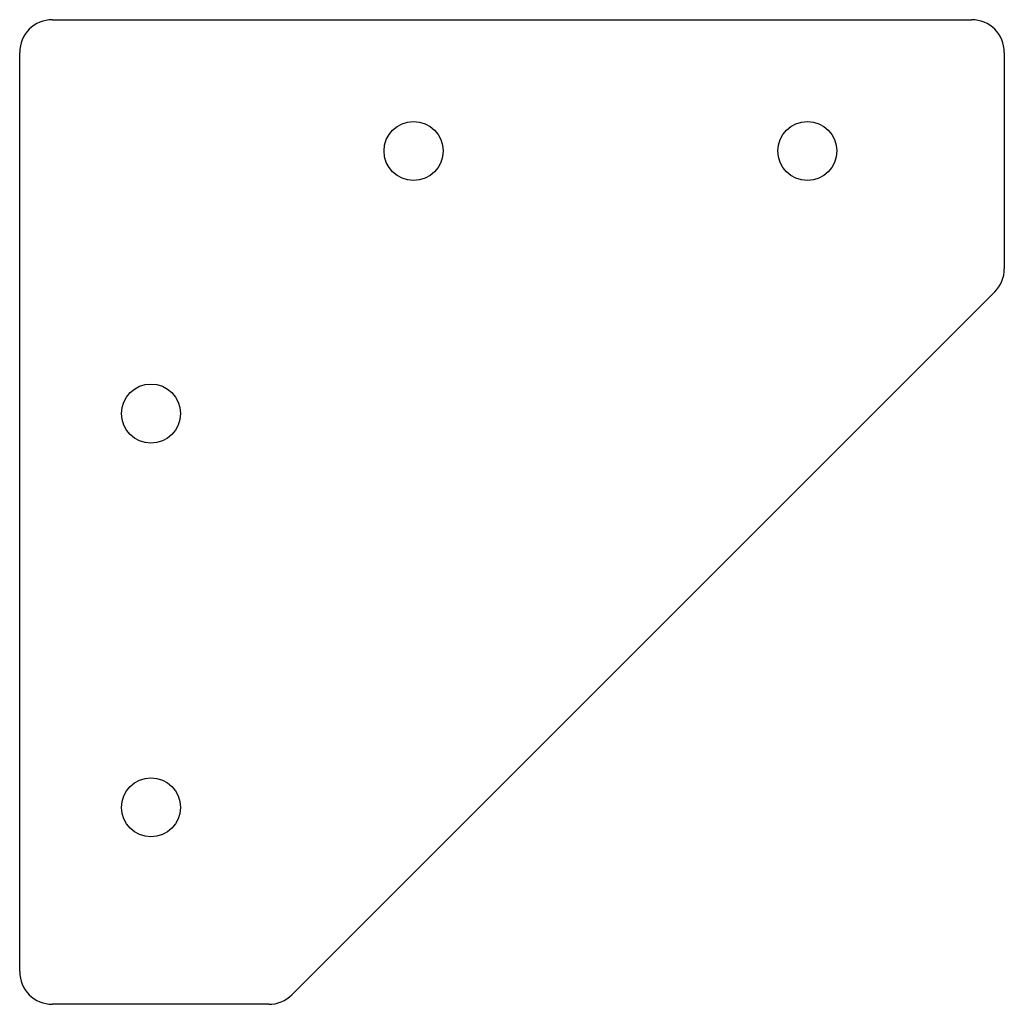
# Model space of a CAD drawing. Extents: x -5 to 145, y 0 to 150.
import ezdxf

# ---------------------------------------------------------------- set-up
doc = ezdxf.new("R2010")
doc.units = 0
doc.layers.add('INTERIOR_LOOPS', color=7, linetype='CONTINUOUS')
doc.layers.add('OUTER_LOOP', color=7, linetype='CONTINUOUS')

msp = doc.modelspace()

# ---------------------------------------------------------------- linework, layer by layer
at = {"layer": 'INTERIOR_LOOPS', "color": 3, "linetype": 'CONTINUOUS'}
for centre in [(55, 130), (115, 130), (15, 90), (15, 30)]:
    msp.add_circle(centre, 4.5, dxfattribs=at)
at = {"layer": 'OUTER_LOOP', "color": 3, "linetype": 'CONTINUOUS'}
for p, q in [((0, 150), (140, 150)), ((-5, 5), (-5, 145)), ((145, 145), (145, 112.07)), ((143.54, 108.54), (36.46, 1.46)), ((32.93, 0), (0, 0))]:
    msp.add_line(p, q, dxfattribs=at)
for centre, start, end in [((0, 145), 90, 180), ((140, 145), 0, 90), ((140, 112.07), 315, 0), ((0, 5), 180, 270), ((32.93, 5), 270, 315)]:
    msp.add_arc(centre, 5, start, end, dxfattribs=at)

doc.saveas('drawing.dxf')
